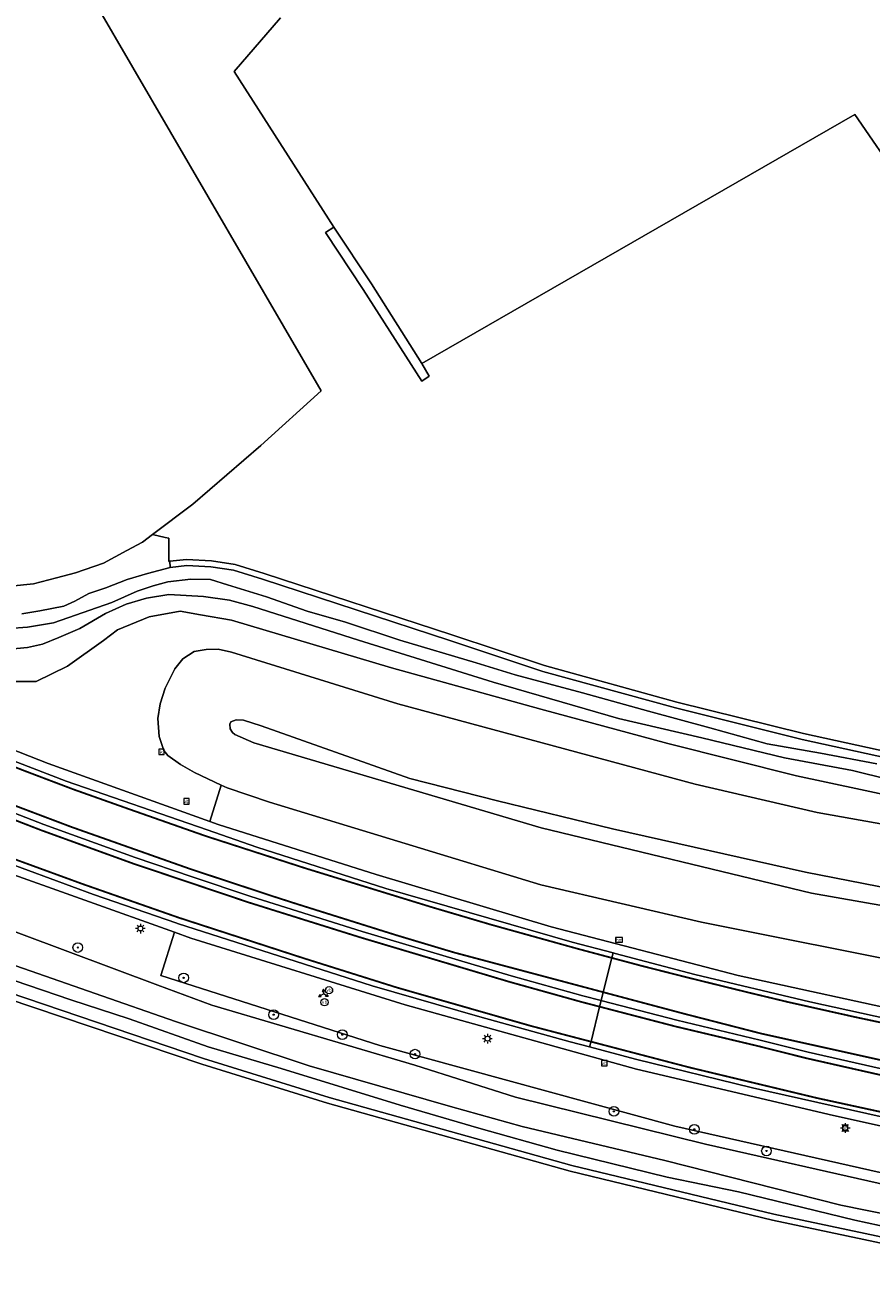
# Model space of a CAD drawing. Header units: metres. Extents: x 168032 to 180145, y 382923 to 399665.
# Tile 198 of 256: x 171016 to 171086, y 395901 to 396004. Entities that reach past the tile are written whole.
import ezdxf
from ezdxf.enums import TextEntityAlignment as Align

# ---------------------------------------------------------------- set-up
doc = ezdxf.new("R2010")
doc.units = ezdxf.units.M
doc.linetypes.add('VW-3-3_STREEP', pattern=[6, 3, -3])
doc.layers.get('0').update_dxf_attribs({"color": 8, "lineweight": 18})
for name, color, linetype, lineweight in [('B-WE-GR-BOOM-S', 8, 'Continuous', 18), ('B-WE-GR-BOUWLAND-GV', 8, 'Continuous', 18), ('B-WE-GR-HAAG-GV', 8, 'Continuous', 18), ('B-WE-IE-MEUBILAIR_WEGMEUBILAIR-S', 8, 'Continuous', 25), ('B-WE-IE-MEUBILAIR_WEGMEUBILAIR_PAAL-S', 8, 'Continuous', 18), ('B-WE-IE-MEUBILAIR_WEGMEUBILAIR_VERKEERSBORD-S', 8, 'Continuous', 18), ('B-WE-KL-ET_LS_OV_LICHTMAST-S', 8, 'Continuous', 18), ('B-WE-OG-TERREIN_CULTUURSCHEIDING-GV', 8, 'Continuous', 18), ('B-WE-OG-TERREIN_ERF-GV', 8, 'Continuous', 18), ('B-WE-OG-WATER_SLOOT-GV', 8, 'Continuous', 18), ('B-WE-OG-WEG-GV', 8, 'Continuous', 18), ('B-WE-RI-GWA_KOLK-S', 8, 'Continuous', 18), ('B-WE-VH-ONVERHARD-GV', 8, 'Continuous', 18), ('B-WE-VH-VERHARDING_ASFALT-GV', 8, 'Continuous', 18), ('B-WE-VH-VERHARDING_GRASBETONSTEEN-GV', 8, 'Continuous', 18), ('B-WE-VW-MARKERING_LANGS_STREEP_33-G', 8, 'VW-3-3_STREEP', 13), ('B-WE-VW-MARKERING_LANGS_STREEP_DOORGETROKKEN_3X015-G', 8, 'Continuous', 13), ('B-WE-VW-MARKERING_PICTOGRAM-G', 8, 'Continuous', 18)]:
    doc.layers.add(name, color=color, linetype=linetype, lineweight=lineweight)
doc.styles.add('NLCS-ISO', font='NLCS-ISO.ttf')

# ---------------------------------------------------------------- blocks, each defined once
blk = doc.blocks.new('SIE-WEG_VERKEERSBORD-SO')
at = {"color": 0, "linetype": 'ByBlock', "lineweight": 18}
blk.add_lwpolyline([(-1.125, -1.125), (1.125, -1.125), (1.125, 1.125), (-1.125, 1.125)], close=True, dxfattribs=at)
at = {"color": 0, "linetype": 'ByBlock', "lineweight": 18, "style": 'NLCS-ISO'}
blk.add_text('vb', height=1.5, dxfattribs=at).set_placement((0, 0), align=Align.MIDDLE_CENTER)
blk = doc.blocks.new('SIE-WEG_VERKEERSBORD_WEGWIJZER-SO')
at = {"linetype": 'ByBlock', "lineweight": 18}
h = blk.add_hatch(color=0, dxfattribs=at)
h.dxf.hatch_style = 1
h.paths.add_polyline_path([(0.5, 1), (0, 2), (-0.5, 1)])
h = blk.add_hatch(color=0, dxfattribs=at)
h.dxf.hatch_style = 1
h.paths.add_polyline_path([(-1.38, -0.22), (-2, -1.15), (-0.88, -1.09)])
h = blk.add_hatch(color=0, dxfattribs=at)
h.dxf.hatch_style = 1
h.paths.add_polyline_path([(1.38, -0.22), (2, -1.15), (0.88, -1.09)])
at = {"color": 0, "linetype": 'ByBlock', "lineweight": 18}
for points in [[(-1.13, -0.65), (0, 0)], [(0, 1), (0, 0)], [(1.13, -0.65), (0, 0)]]:
    blk.add_lwpolyline(points, dxfattribs=at)
for points in [[(0.5, 1), (0, 2), (-0.5, 1)], [(-1.38, -0.22), (-2, -1.15), (-0.88, -1.09)], [(1.38, -0.22), (2, -1.15), (0.88, -1.09)]]:
    blk.add_lwpolyline(points, close=True, dxfattribs=at)
blk = doc.blocks.new('SKL-ET_OV_LICHTMAST-SO')
at = {"color": 0, "linetype": 'ByBlock', "lineweight": 18}
for points in [[(-1.25, 0), (-2, 0)], [(-1.41, 1.41), (-0.88, 0.88)], [(0, 2), (0, 1.25)], [(0.88, 0.88), (1.41, 1.41)], [(2, 0), (1.25, 0)], [(-1.41, -1.41), (-0.88, -0.88)], [(0, -1.25), (0, -2)], [(0.88, -0.88), (1.41, -1.41)]]:
    blk.add_lwpolyline(points, dxfattribs=at)
blk.add_circle((0, 0), 1, dxfattribs=at)
blk = doc.blocks.new('SIE-WEG_PAAL_HECTOMETERPAAL-SO')
at = {"color": 0, "linetype": 'ByBlock', "lineweight": 18}
blk.add_lwpolyline([(-1.44375, -0.94375), (1.44375, -0.94375), (1.44375, 0.94375), (-1.44375, 0.94375)], close=True, dxfattribs=at)
at = {"color": 0, "linetype": 'ByBlock', "lineweight": 18, "style": 'NLCS-ISO'}
blk.add_text('hm', height=1.5, dxfattribs=at).set_placement((0, 0), align=Align.MIDDLE_CENTER)
at = {"style": 'NLCS-ISO'}
blk.add_attdef('WAARDE', (2.13125, -1.69375), '', height=1.5, dxfattribs=at)
blk = doc.blocks.new('SIE-WEG_PAAL_VERKEERSBORD-SO')
at = {"color": 0, "linetype": 'ByBlock', "lineweight": 18}
blk.add_circle((0, 0), 1.5, dxfattribs=at)
at = {"color": 0, "linetype": 'ByBlock', "lineweight": 18, "style": 'NLCS-ISO'}
blk.add_text('vb', height=1.5, dxfattribs=at).set_placement((0, 0.13), align=Align.MIDDLE_CENTER)
blk = doc.blocks.new('SRI-KOLK-SO')
at = {"color": 0, "linetype": 'ByBlock', "lineweight": 18}
blk.add_lwpolyline([(-1.125, -1.125), (1.125, -1.125), (1.125, 1.125), (-1.125, 1.125)], close=True, dxfattribs=at)
at = {"color": 0, "linetype": 'ByBlock', "lineweight": 18, "style": 'NLCS-ISO'}
blk.add_text('k', height=1.5, dxfattribs=at).set_placement((0, 0), align=Align.MIDDLE_CENTER)
blk = doc.blocks.new('SGR-BOOM_01-SO')
at = {"linetype": 'ByBlock', "lineweight": 18}
h = blk.add_hatch(color=0, dxfattribs=at)
h.dxf.hatch_style = 1
edge = h.paths.add_edge_path()
edge.add_arc((0, 0), 0.25, 0, 360)
at = {"color": 0, "linetype": 'ByBlock', "lineweight": 18}
for radius in [2, 0.25]:
    blk.add_circle((0, 0), radius, dxfattribs=at)

msp = doc.modelspace()

# ---------------------------------------------------------------- linework, layer by layer
at = {"layer": 'B-WE-GR-BOUWLAND-GV', "flags": 128}
for points in [[(171014.648, 395957.122), (171016.544, 395957.319), (171018.463, 395957.81), (171020.04, 395958.205), (171022.34, 395959.013), (171024.278, 395960.062), (171025.562, 395960.747), (171026.4, 395961.375), (171029.724, 395963.887), (171035.368, 395968.764), (171040.343, 395973.286), (171018.532, 396010.745)], [(171096.044, 395900.765), (171077.674, 395904.649), (171060.952, 395908.701), (171040.869, 395914.327), (171030.475, 395917.559), (171014.305, 395923.035)]]:
    msp.add_lwpolyline(points, dxfattribs=at)
at = {"layer": 'B-WE-GR-HAAG-GV', "flags": 128}
msp.add_lwpolyline([(171048.675, 395975.528), (171044.518, 395982.119), (171041.403, 395986.82), (171040.709, 395986.368), (171043.823, 395981.669), (171048.678, 395974.061), (171049.277, 395974.478)], close=True, dxfattribs=at)
at = {"layer": 'B-WE-OG-TERREIN_CULTUURSCHEIDING-GV', "flags": 128}
for points in [[(171018.532, 396010.745), (171040.343, 395973.286), (171035.368, 395968.764), (171029.724, 395963.887), (171026.4, 395961.375), (171027.457, 395961.147), (171027.746, 395961.085), (171027.758, 395959.161), (171027.824, 395959.169), (171029.21, 395959.325), (171031.27, 395959.207), (171033.221, 395958.913), (171035.641, 395958.161), (171051.153, 395953.091), (171058.825, 395950.536), (171069.774, 395947.526), (171080.239, 395944.916), (171088.173, 395943.188)], [(171106.731, 396007.409), (171097.399, 395997.764), (171089.118, 395989.431), (171088.321, 395990.556), (171084.499, 395996.151), (171048.675, 395975.528), (171049.277, 395974.478), (171048.678, 395974.061), (171043.823, 395981.669), (171040.709, 395986.368), (171041.403, 395986.82), (171033.138, 395999.703), (171036.991, 396004.137)]]:
    msp.add_lwpolyline(points, dxfattribs=at)
at = {"layer": 'B-WE-OG-TERREIN_ERF-GV', "flags": 128}
msp.add_lwpolyline([(171036.991, 396004.137), (171033.138, 395999.703), (171041.403, 395986.82), (171044.518, 395982.119), (171048.675, 395975.528), (171084.499, 395996.151), (171088.321, 395990.556), (171096.429, 395998.715), (171105.778, 396008.378)], dxfattribs=at)
at = {"layer": 'B-WE-OG-WATER_SLOOT-GV', "flags": 128}
for points in [[(171088.08, 395942.697), (171080.125, 395944.429), (171069.647, 395947.042), (171058.68, 395950.057), (171050.996, 395952.616), (171035.489, 395957.684), (171033.109, 395958.424), (171031.218, 395958.709), (171029.224, 395958.823), (171027.852, 395958.668), (171025.978, 395958.174), (171024.302, 395957.655), (171022.529, 395956.968), (171021.142, 395956.506), (171019.965, 395955.868), (171019.06, 395955.466), (171017.074, 395955.078), (171015.596, 395954.81)], [(171012.993, 395953.507), (171016.055, 395953.71), (171018.219, 395954.087), (171023.038, 395955.751), (171025.126, 395956.686), (171026.443, 395957.132), (171027.667, 395957.463), (171029.576, 395957.686), (171031.207, 395957.654), (171032.595, 395957.224), (171035.834, 395956.241), (171039.192, 395955.049), (171042.353, 395954.134), (171046.861, 395952.649), (171053.17, 395950.774), (171056.403, 395949.786), (171061.959, 395948.275), (171067.425, 395946.778), (171072.485, 395945.401), (171077.246, 395944.061), (171081.645, 395943.288), (171086.296, 395942.408)], [(171086.296, 395942.408), (171081.645, 395943.288), (171077.246, 395944.061), (171072.485, 395945.401), (171067.425, 395946.778), (171061.959, 395948.275), (171056.403, 395949.786), (171053.17, 395950.774), (171046.861, 395952.649), (171042.353, 395954.134), (171039.192, 395955.049), (171035.834, 395956.241), (171032.595, 395957.224), (171031.207, 395957.654), (171029.576, 395957.686), (171027.667, 395957.463), (171026.443, 395957.132), (171025.126, 395956.686), (171023.038, 395955.751), (171018.219, 395954.087), (171016.055, 395953.71), (171012.993, 395953.507)], [(171090.201, 395940.397), (171084.291, 395941.86), (171078.678, 395942.917), (171071.836, 395944.552), (171064.94, 395946.164), (171054.563, 395949.167), (171043.432, 395952.635), (171034.696, 395955.424), (171032.769, 395955.947), (171030.606, 395956.268), (171027.755, 395956.433), (171025.909, 395956.125), (171024.223, 395955.628), (171022.508, 395954.857), (171020.379, 395953.614), (171018.654, 395952.854), (171017.309, 395952.325), (171016.053, 395952.024), (171014.003, 395951.833)], [(171014.003, 395951.833), (171016.053, 395952.024), (171017.309, 395952.325), (171018.654, 395952.854), (171020.379, 395953.614), (171022.508, 395954.857), (171024.223, 395955.628), (171025.909, 395956.125), (171027.755, 395956.433), (171030.606, 395956.268), (171032.769, 395955.947), (171034.696, 395955.424), (171043.432, 395952.635), (171054.563, 395949.167), (171064.94, 395946.164), (171071.836, 395944.552), (171078.678, 395942.917), (171084.291, 395941.86), (171090.201, 395940.397)], [(171014.202, 395949.214), (171016.769, 395949.233), (171019.355, 395950.501), (171022.344, 395952.616), (171023.498, 395953.494), (171026.122, 395954.588), (171028.68, 395955.047), (171030.364, 395954.741), (171032.931, 395954.302), (171046.172, 395950.351), (171058.518, 395946.929), (171069.008, 395944.104), (171079.674, 395941.427), (171087.782, 395939.675)], [(171087.267, 395907.516), (171072.142, 395910.947), (171056.42, 395914.825), (171048.092, 395917.488), (171031.317, 395922.432), (171026.839, 395924.101), (171011.696, 395929.747)], [(171010.314, 395927.355), (171021.657, 395923.403), (171028.29, 395921.084), (171039.343, 395917.42), (171051.041, 395914.061), (171056.981, 395912.412), (171068.782, 395909.591), (171083.315, 395905.906), (171096.134, 395903.301)], [(171096.134, 395903.301), (171083.315, 395905.906), (171068.782, 395909.591), (171056.981, 395912.412), (171051.041, 395914.061), (171039.343, 395917.42), (171028.29, 395921.084), (171021.657, 395923.403), (171010.314, 395927.355)], [(171091.622, 395903.097), (171084.485, 395904.663), (171074.864, 395906.99), (171068.956, 395908.202), (171059.878, 395910.447), (171053.382, 395912.256), (171046.88, 395914.172), (171037.045, 395917.199), (171031.01, 395919.005), (171024.465, 395921.304), (171019.631, 395922.884), (171014.944, 395924.485)], [(171014.944, 395924.485), (171019.631, 395922.884), (171024.465, 395921.304), (171031.01, 395919.005), (171037.045, 395917.199), (171046.88, 395914.172), (171053.382, 395912.256), (171059.878, 395910.447), (171068.956, 395908.202), (171074.864, 395906.99), (171084.485, 395904.663), (171091.622, 395903.097)], [(171014.473, 395923.506), (171030.629, 395918.035), (171041.011, 395914.806), (171061.078, 395909.185), (171077.785, 395905.136), (171096.149, 395901.254)]]:
    msp.add_lwpolyline(points, dxfattribs=at)
at = {"layer": 'B-WE-OG-WEG-GV', "flags": 128}
for points in [[(171015.596, 395954.81), (171017.074, 395955.078), (171019.06, 395955.466), (171019.965, 395955.868), (171021.142, 395956.506), (171022.529, 395956.968), (171024.302, 395957.655), (171025.978, 395958.174), (171027.852, 395958.668), (171027.824, 395959.169), (171027.758, 395959.161), (171027.746, 395961.085), (171027.457, 395961.147), (171026.4, 395961.375), (171025.562, 395960.747), (171024.278, 395960.062), (171022.34, 395959.013), (171020.04, 395958.205), (171018.463, 395957.81), (171016.544, 395957.319), (171014.648, 395957.122)], [(171088.173, 395943.188), (171080.239, 395944.916), (171069.774, 395947.526), (171058.825, 395950.536), (171051.153, 395953.091), (171035.641, 395958.161), (171033.221, 395958.913), (171031.27, 395959.207), (171029.21, 395959.325), (171027.824, 395959.169), (171027.852, 395958.668), (171029.224, 395958.823), (171031.218, 395958.709), (171033.109, 395958.424), (171035.489, 395957.684), (171050.996, 395952.616), (171058.68, 395950.057), (171069.647, 395947.042), (171080.125, 395944.429), (171088.08, 395942.697)], [(171087.782, 395939.675), (171079.674, 395941.427), (171069.008, 395944.104), (171058.518, 395946.929), (171046.172, 395950.351), (171032.931, 395954.302), (171030.364, 395954.741), (171028.68, 395955.047), (171026.122, 395954.588), (171023.498, 395953.494), (171022.344, 395952.616), (171019.355, 395950.501), (171016.769, 395949.233), (171014.202, 395949.214)], [(171003.306, 395948.108), (171017.78, 395942.442), (171031.137, 395937.644), (171032.09, 395940.647), (171029.858, 395941.695), (171028.713, 395942.35), (171027.678, 395943.1), (171027.337, 395943.504), (171026.948, 395944.664), (171026.848, 395946.159), (171027.038, 395947.384), (171027.45, 395948.675), (171028.237, 395950.274), (171028.906, 395951.089), (171029.833, 395951.695), (171030.83, 395951.865), (171031.832, 395951.891), (171032.92, 395951.662), (171046.676, 395947.373), (171071.271, 395940.741), (171081.363, 395938.389), (171097.786, 395935.448)], [(171097.786, 395935.448), (171081.363, 395938.389), (171071.271, 395940.741), (171046.676, 395947.373), (171032.92, 395951.662), (171031.832, 395951.891), (171030.83, 395951.865), (171029.833, 395951.695), (171028.906, 395951.089), (171028.237, 395950.274), (171027.45, 395948.675), (171027.038, 395947.384), (171026.848, 395946.159), (171026.948, 395944.664), (171027.337, 395943.504), (171027.678, 395943.1), (171028.713, 395942.35), (171029.858, 395941.695), (171032.09, 395940.647), (171032.583, 395940.416), (171036.086, 395939.238), (171058.514, 395932.398), (171071.809, 395929.312), (171090.444, 395925.598)], [(171093.539, 395930.881), (171080.392, 395933.447), (171064.43, 395937.037), (171054.943, 395939.362), (171047.673, 395941.198), (171035.393, 395945.552), (171033.923, 395946.038), (171033.306, 395946.047), (171032.867, 395945.88), (171032.784, 395945.689), (171032.834, 395945.311), (171033.022, 395944.992), (171033.204, 395944.84), (171034.791, 395944.142), (171058.552, 395937.129), (171080.911, 395931.709), (171098.805, 395928.567)], [(171098.805, 395928.567), (171080.911, 395931.709), (171058.552, 395937.129), (171034.791, 395944.142), (171033.204, 395944.84), (171033.022, 395944.992), (171032.834, 395945.311), (171032.784, 395945.689), (171032.867, 395945.88), (171033.306, 395946.047), (171033.923, 395946.038), (171035.393, 395945.552), (171047.673, 395941.198), (171054.943, 395939.362), (171064.43, 395937.037), (171080.392, 395933.447), (171093.539, 395930.881)], [(171090.444, 395925.598), (171071.809, 395929.312), (171058.514, 395932.398), (171036.086, 395939.238), (171032.583, 395940.416), (171032.09, 395940.647), (171031.137, 395937.644), (171031.842, 395937.391), (171044.909, 395933.248), (171059.38, 395928.924), (171074.844, 395924.904), (171089.744, 395921.648)], [(171098.443, 395905.925), (171069.612, 395912.436), (171045.192, 395919.106), (171027.094, 395924.906), (171028.226, 395928.474), (171013.36, 395933.786)], [(171011.696, 395929.747), (171026.839, 395924.101), (171031.317, 395922.432), (171048.092, 395917.488), (171056.42, 395914.825), (171072.142, 395910.947), (171087.267, 395907.516)], [(171088.058, 395912.122), (171082.722, 395913.306), (171066.42, 395917.148), (171047.299, 395922.475), (171029.555, 395927.999), (171028.226, 395928.474), (171027.094, 395924.906), (171045.192, 395919.106), (171069.612, 395912.436), (171098.443, 395905.925)], [(171014.305, 395923.035), (171030.475, 395917.559), (171040.869, 395914.327), (171060.952, 395908.701), (171077.674, 395904.649), (171096.044, 395900.765)], [(171096.149, 395901.254), (171077.785, 395905.136), (171061.078, 395909.185), (171041.011, 395914.806), (171030.629, 395918.035), (171014.473, 395923.506)]]:
    msp.add_lwpolyline(points, dxfattribs=at)
at = {"layer": 'B-WE-VH-ONVERHARD-GV', "flags": 128}
msp.add_lwpolyline([(171048.675, 395975.528), (171044.518, 395982.119), (171041.403, 395986.82), (171040.709, 395986.368), (171043.823, 395981.669), (171048.678, 395974.061), (171049.277, 395974.478)], close=True, dxfattribs=at)
at = {"layer": 'B-WE-VH-VERHARDING_ASFALT-GV', "flags": 128}
for points in [[(171006.679, 395941.545), (171017.402, 395937.394), (171024.974, 395934.649), (171029.683, 395933.064), (171034.537, 395931.431), (171043.738, 395928.549), (171056.064, 395924.872), (171061.99, 395923.217), (171063.505, 395922.822), (171063.681, 395923.515), (171064.401, 395926.35), (171064.507, 395926.767), (171061.108, 395927.666), (171045.703, 395932.1), (171035.035, 395935.516), (171030.914, 395936.943), (171019.243, 395940.984), (171009.669, 395944.682)], [(171014.341, 395934.255), (171021.51, 395931.608), (171028.42, 395929.22), (171028.459, 395929.208), (171044.554, 395924.033), (171053.467, 395921.465), (171060.935, 395919.421), (171062.546, 395918.991), (171062.665, 395919.423), (171063.377, 395922.318), (171063.505, 395922.822), (171061.99, 395923.217), (171056.064, 395924.872), (171043.738, 395928.549), (171034.537, 395931.431), (171029.683, 395933.064), (171024.974, 395934.649), (171017.402, 395937.394), (171006.679, 395941.545)], [(171088.17, 395921.095), (171080.775, 395922.705), (171071.241, 395924.986), (171064.673, 395926.723), (171064.507, 395926.767), (171064.401, 395926.35), (171063.681, 395923.515), (171063.505, 395922.822), (171063.594, 395922.799), (171069.761, 395921.19), (171076.648, 395919.553), (171080.618, 395918.554), (171086.579, 395917.207)], [(171086.579, 395917.207), (171080.618, 395918.554), (171076.648, 395919.553), (171069.761, 395921.19), (171063.594, 395922.799), (171063.505, 395922.822), (171063.377, 395922.318), (171062.665, 395919.423), (171062.546, 395918.991), (171066.355, 395917.975), (171076.031, 395915.592), (171088.185, 395912.861)]]:
    msp.add_lwpolyline(points, dxfattribs=at)
at = {"layer": 'B-WE-VH-VERHARDING_GRASBETONSTEEN-GV', "flags": 128}
for points in [[(171089.744, 395921.648), (171074.844, 395924.904), (171059.38, 395928.924), (171044.909, 395933.248), (171031.842, 395937.391), (171031.137, 395937.644), (171017.78, 395942.442), (171003.306, 395948.108)], [(171009.669, 395944.682), (171019.243, 395940.984), (171030.914, 395936.943), (171035.035, 395935.516), (171045.703, 395932.1), (171061.108, 395927.666), (171064.507, 395926.767), (171064.673, 395926.723), (171071.241, 395924.986), (171080.775, 395922.705), (171088.17, 395921.095)], [(171088.185, 395912.861), (171076.031, 395915.592), (171066.355, 395917.975), (171062.546, 395918.991), (171060.935, 395919.421), (171053.467, 395921.465), (171044.554, 395924.033), (171028.459, 395929.208), (171028.42, 395929.22), (171021.51, 395931.608), (171014.341, 395934.255)], [(171013.36, 395933.786), (171028.226, 395928.474), (171029.555, 395927.999), (171047.299, 395922.475), (171066.42, 395917.148), (171082.722, 395913.306), (171088.058, 395912.122)]]:
    msp.add_lwpolyline(points, dxfattribs=at)
at = {"layer": 'B-WE-VW-MARKERING_LANGS_STREEP_33-G', "const_width": 0.15, "flags": 128}
for points in [[(168663.566, 398966.886), (168663.81, 398966.56), (168683.85, 398939.574), (168687.432, 398934.773), (168695.741, 398923.634), (168699.311, 398918.865), (168714.149, 398898.866), (168723.248, 398886.636), (168723.682, 398886.053), (168742.75, 398860.403), (168753.118, 398846.445), (168767.915, 398826.525), (168792.24, 398793.869), (168803.712, 398778.624), (168813.371, 398765.968), (168830.183, 398743.936), (168843.488, 398726.745), (168852.649, 398715.025), (168877.24, 398683.884), (168888.579, 398669.651), (168892.719, 398664.47), (168905.625, 398648.318), (168906.641, 398647.047), (168927.897, 398620.319), (168936.737, 398609.262), (168949.567, 398593.214), (168958.627, 398581.408), (168964.598, 398573.497), (168967.397, 398569.764), (168971.082, 398564.85), (168980.716, 398551.889), (168997.466, 398529.481), (169020.107, 398499.13), (169027.204, 398489.639), (169040.743, 398471.536), (169055.497, 398451.74), (169064.014, 398440.301), (169075.759, 398424.518), (169082.66, 398414.941), (169086.679, 398409.348), (169087.311, 398408.468), (169092.79, 398400.638), (169098.778, 398392.051), (169106.428, 398380.731), (169114.846, 398368.191), (169121.749, 398357.562), (169133.195, 398339.355), (169141.533, 398326.011), (169145.725, 398319.301), (169149.518, 398313.332), (169154.381, 398305.894), (169162.28, 398293.82), (169172.849, 398278.255), (169181.899, 398265.168), (169190.992, 398252.297), (169197.693, 398243.037), (169200.047, 398239.783), (169208.094, 398228.624), (169208.928, 398227.502), (169234.512, 398193.198), (169257.271, 398162.637), (169261.584, 398156.846), (169290.08, 398118.618), (169317.014, 398082.462), (169318.161, 398080.923), (169347.085, 398042.016), (169376.591, 398002.446), (169376.738, 398002.249), (169387.316, 397987.87), (169405.092, 397964.157), (169431.093, 397929.085), (169436.401, 397922.002), (169454.996, 397897.188), (169462.891, 397886.418), (169481.262, 397861.858), (169496.183, 397841.843), (169510.418, 397822.748), (169541.436, 397781.099), (169544.236, 397777.323), (169555.897, 397761.614), (169558.309, 397758.365), (169583.433, 397724.619), (169610.915, 397687.701), (169615.6, 397681.412), (169636.811, 397652.94), (169661.863, 397619.325), (169675.414, 397601.121), (169699.118, 397569.28), (169707.001, 397558.756), (169730.636, 397527.013), (169735.107, 397521.017), (169759.476, 397488.338), (169788.453, 397449.474), (169794.886, 397440.863), (169813.184, 397416.368), (169846.164, 397372.145), (169854.679, 397360.703), (169869.635, 397340.607), (169888.976, 397314.746), (169914.022, 397281.158), (169914.469, 397280.558), (169939.822, 397246.505), (169965.388, 397212.257), (169974.243, 397200.401), (169992.585, 397175.838), (170016.232, 397144.17), (170034.08, 397120.254), (170043.871, 397107.135), (170066.82, 397076.416), (170093.903, 397040.116), (170099.716, 397032.324), (170136.639, 396982.806), (170153.695, 396959.983), (170161.325, 396949.774), (170183.597, 396919.921), (170186.927, 396915.458), (170201.768, 396895.572), (170213.485, 396879.837), (170227.432, 396861.106), (170250.932, 396829.4), (170273.171, 396799.402), (170280.372, 396789.69), (170311.618, 396747.553), (170332.654, 396719.212), (170342.266, 396706.261), (170369.994, 396668.866), (170392.219, 396638.887), (170399.965, 396628.439), (170446.363, 396565.937), (170451.819, 396558.585), (170507.845, 396483.096), (170511.435, 396478.26), (170532.772, 396449.523), (170545.638, 396432.139), (170571.007, 396397.972), (170586.183, 396377.533), (170622.215, 396328.908), (170630.602, 396317.647), (170658.825, 396279.748), (170690.197, 396237.381), (170706.119, 396215.879), (170713.852, 396205.474), (170730.677, 396182.821), (170749.618, 396157.277), (170749.786, 396157.05), (170765.931, 396135.308), (170783.952, 396111.136), (170795.393, 396096.255), (170804.923, 396084.278), (170809.65, 396078.605), (170810.613, 396077.489), (170817.941, 396069.001), (170823.912, 396062.46), (170832.116, 396053.815), (170841.517, 396044.402), (170845.278, 396040.768), (170850.273, 396035.941), (170860.435, 396026.758), (170867.773, 396020.427), (170873.441, 396015.72), (170877.137, 396012.705), (170881.628, 396009.164), (170883.666, 396007.579), (170885.828, 396005.898), (170888.017, 396004.135), (170892.16, 396001.068), (170895.983, 395998.282), (170901.608, 395994.19), (170904.467, 395992.185), (170907.159, 395990.312), (170910.575, 395988.028), (170914.084, 395985.696), (170916.921, 395983.855), (170924.126, 395979.278), (170931.247, 395974.933), (170939.669, 395969.992), (170943.679, 395967.677), (170948.077, 395965.225), (170954.15, 395961.955), (170959.149, 395959.255), (170963.48, 395957.059), (170967.805, 395954.88), (170968.365, 395954.605), (170971.255, 395953.183), (170979.619, 395949.224), (170992.329, 395943.677), (170996.413, 395941.934), (171004.533, 395938.605), (171007.746, 395937.293), (171011.116, 395935.986), (171014.497, 395934.704), (171020.635, 395932.461), (171028.566, 395929.684), (171028.606, 395929.671), (171038.896, 395926.327), (171046.631, 395923.895), (171057.694, 395920.724), (171062.665, 395919.423), (171070.829, 395917.286), (171081.369, 395914.755), (171099.481, 395910.816), (171109.782, 395908.686), (171116.95, 395907.326), (171122.191, 395906.488)], [(168872.862, 398744.911), (168867.511, 398740.853), (168866.174, 398739.557), (168865.139, 398738.147), (168863.995, 398736.269), (168863.31, 398734.65), (168862.847, 398733.092), (168862.535, 398730.957), (168862.445, 398729.166), (168862.651, 398727.359), (168863.139, 398725.292), (168863.722, 398723.648), (168864.417, 398722.263), (168865.506, 398720.63), (168865.676, 398720.4), (168871.092, 398712.947), (168892.382, 398684.479), (168906.721, 398665.167), (168908.883, 398662.019), (168912.202, 398657.017), (168913.747, 398654.463), (168915.441, 398651.542), (168916.262, 398650.122), (168919.355, 398643.711), (168919.765, 398642.991), (168920.574, 398641.569), (168922.57, 398638.795), (168935.498, 398622.492), (168942.518, 398613.668), (168945.898, 398609.418), (168953.332, 398600.037), (168960.906, 398590.321), (168972.1, 398575.404), (168973.08, 398574.095), (168995.607, 398544.016), (169018.662, 398513.067), (169032.955, 398493.928), (169041.54, 398482.432), (169062.21, 398454.726), (169068.825, 398445.835), (169076.325, 398435.82), (169082.116, 398427.91), (169092.208, 398413.936), (169092.517, 398413.497), (169098.557, 398404.93), (169103.368, 398397.977), (169105.68, 398394.623), (169110.596, 398387.475), (169114.719, 398381.287), (169118.722, 398375.336), (169125.285, 398365.395), (169132.188, 398354.435), (169140.888, 398340.515), (169147.599, 398329.799), (169147.956, 398329.228), (169158.87, 398312.153), (169166.877, 398299.929), (169171.926, 398292.333), (169177.049, 398284.792), (169180.331, 398279.965), (169188.671, 398267.998), (169199.171, 398253.088), (169203.439, 398247.175), (169206.255, 398243.275), (169214.655, 398231.865), (169248.234, 398186.748), (169262.986, 398166.892), (169268.888, 398158.948), (169290.465, 398130.043), (169313.989, 398098.397), (169322.705, 398086.714), (169323.287, 398085.934), (169335.66, 398069.42), (169370.066, 398023.094), (169377.616, 398013.013), (169382.465, 398006.502), (169391.459, 397994.423), (169399.175, 397984.033), (169435.816, 397934.889), (169442.207, 397926.304), (169470.957, 397887.69), (169501.929, 397846.123), (169503.057, 397844.61), (169549.566, 397782.164), (169561.672, 397765.916), (169581.135, 397739.794), (169602.052, 397711.716), (169621.414, 397685.733), (169625.361, 397680.437), (169647.849, 397650.202), (169672.56, 397616.932), (169681.15, 397605.392), (169694.066, 397588.039), (169714.472, 397560.7), (169740.509, 397525.791), (169740.865, 397525.312), (169765.417, 397492.323), (169790.311, 397458.895), (169800.587, 397445.128), (169812.861, 397428.684), (169833.328, 397401.198), (169855.645, 397371.347), (169860.404, 397364.966), (169874.944, 397345.472), (169904.446, 397305.926), (169920.179, 397284.825), (169939.359, 397259.102), (169973.562, 397213.251), (169979.972, 397204.658), (170018.909, 397152.464), (170039.795, 397124.517), (170045.076, 397117.45), (170072.649, 397080.573), (170099.619, 397044.386), (170100.498, 397043.208), (170125.708, 397009.417), (170156.78, 396967.881), (170159.468, 396964.276), (170159.502, 396964.231), (170181.811, 396934.31), (170189.352, 396924.191), (170207.053, 396900.439), (170219.212, 396884.086), (170249.634, 396843.172), (170278.916, 396803.664), (170287.287, 396792.369), (170317.789, 396751.292), (170335.278, 396727.741), (170338.419, 396723.509), (170346.038, 396713.244), (170372.048, 396678.125), (170375.827, 396673.025), (170397.967, 396643.159), (170402.616, 396636.887), (170436.313, 396591.523), (170457.574, 396562.87), (170472.908, 396542.204), (170511.334, 396490.406), (170517.189, 396482.535), (170538.225, 396454.254), (170572.359, 396408.153), (170576.752, 396402.237), (170615.457, 396350.112), (170636.386, 396321.944), (170646.914, 396307.774), (170684.112, 396257.665), (170695.974, 396241.653), (170710.274, 396222.349), (170735.007, 396189.04), (170755.17, 396161.812), (170755.529, 396161.327), (170774.778, 396135.315), (170793.8, 396109.96), (170808.176, 396091.62), (170816.122, 396082.225), (170819.084, 396078.723), (170826.596, 396069.997), (170831.97, 396064.279), (170837.788, 396058.216), (170845.692, 396050.214), (170850.118, 396045.988), (170852.644, 396043.575), (170861.461, 396035.363), (170872.33, 396025.919), (170884.627, 396015.896), (170885.616, 396015.07), (170888.024, 396013.212), (170890.775, 396011.091), (170897.627, 396005.916), (170902.138, 396002.598), (170907.122, 395999.085), (170910.829, 395996.479), (170916.449, 395992.704), (170921.587, 395989.399), (170926.385, 395986.284), (170932.717, 395982.42), (170937.108, 395979.749), (170940.958, 395977.486), (170945.56, 395974.829), (170950.654, 395971.96), (170953.807, 395970.22), (170958.059, 395967.935), (170963.194, 395965.221), (170967.178, 395963.187), (170971.443, 395961.088), (170971.562, 395961.03), (170974.802, 395959.465), (170978.731, 395957.572), (170982.521, 395955.846), (170987.242, 395953.702), (170991.167, 395951.936), (170994.729, 395950.388), (170998.115, 395948.95), (171006.777, 395945.362), (171015.717, 395941.869), (171019.859, 395940.297), (171024.61, 395938.611), (171030.749, 395936.453), (171030.758, 395936.45), (171039.094, 395933.753), (171049.585, 395930.523), (171054.41, 395929.099), (171061.544, 395927.114), (171064.401, 395926.35), (171064.559, 395926.308), (171066.787, 395925.712), (171070.557, 395924.754), (171075.667, 395923.494), (171078.932, 395922.709), (171084.478, 395921.466), (171092.437, 395919.773), (171097.702, 395918.839), (171101.477, 395918.204), (171105.175, 395917.673), (171109.159, 395917.135), (171113.664, 395916.72), (171120.791, 395916.081), (171122.941, 395915.937)]]:
    msp.add_lwpolyline(points, dxfattribs=at)
at = {"layer": 'B-WE-VW-MARKERING_LANGS_STREEP_DOORGETROKKEN_3X015-G', "const_width": 0.15, "flags": 128}
for points in [[(171006.486, 395941.062), (171017.219, 395936.907), (171024.802, 395934.158), (171029.526, 395932.568), (171034.376, 395930.936), (171043.586, 395928.051), (171055.92, 395924.372), (171061.854, 395922.715), (171063.377, 395922.318), (171063.456, 395922.297), (171069.635, 395920.686), (171076.524, 395919.048), (171080.498, 395918.048), (171086.47, 395916.698), (171092.078, 395915.567), (171105.321, 395912.81), (171106.13, 395912.661), (171111.673, 395911.64), (171117.536, 395910.612), (171122.659, 395909.704), (171132.921, 395908.102), (171152.709, 395905.651), (171152.928, 395905.624)], [(171011.683, 395940.217), (171019.688, 395937.188), (171029.551, 395933.7), (171029.853, 395933.6), (171036.512, 395931.402), (171038.324, 395930.82), (171046.484, 395928.258), (171051.333, 395926.804), (171063.681, 395923.515), (171063.783, 395923.487), (171070.376, 395921.731), (171076.742, 395920.093), (171086.914, 395917.835), (171092.446, 395916.582), (171096.782, 395915.769), (171105.189, 395914.336), (171111.413, 395913.441), (171117.962, 395912.623), (171124.225, 395912.036), (171132.094, 395911.301), (171133.25, 395911.22), (171153.089, 395909.832), (171153.357, 395909.813)]]:
    msp.add_lwpolyline(points, dxfattribs=at)
at = {"layer": 'B-WE-VW-MARKERING_PICTOGRAM-G', "flags": 128}
for points in [[(171015.717, 395941.869), (171019.859, 395940.297), (171024.61, 395938.611), (171030.749, 395936.453), (171030.758, 395936.45), (171039.094, 395933.753), (171049.585, 395930.523), (171054.41, 395929.099), (171061.544, 395927.114), (171064.401, 395926.35), (171064.559, 395926.308), (171066.787, 395925.712), (171070.557, 395924.754), (171075.667, 395923.494), (171078.932, 395922.709), (171084.478, 395921.466), (171092.437, 395919.773), (171097.702, 395918.839), (171101.477, 395918.204), (171105.175, 395917.673), (171109.159, 395917.135), (171113.664, 395916.72), (171120.791, 395916.081), (171133.671, 395915.22)], [(171092.078, 395915.567), (171086.47, 395916.698), (171080.498, 395918.048), (171076.524, 395919.048), (171069.635, 395920.686), (171063.456, 395922.297), (171063.377, 395922.318), (171061.854, 395922.715), (171055.92, 395924.372), (171043.586, 395928.051), (171034.376, 395930.936), (171029.526, 395932.568), (171024.802, 395934.158), (171017.219, 395936.907), (171006.486, 395941.062)], [(171011.683, 395940.217), (171019.688, 395937.188), (171029.551, 395933.7), (171029.853, 395933.6), (171036.512, 395931.402), (171038.324, 395930.82), (171046.484, 395928.258), (171051.333, 395926.804), (171063.681, 395923.515), (171063.783, 395923.487), (171070.376, 395921.731), (171076.742, 395920.093), (171086.914, 395917.835), (171092.446, 395916.582)], [(171014.497, 395934.704), (171020.635, 395932.461), (171028.566, 395929.684), (171028.606, 395929.671), (171038.896, 395926.327), (171046.631, 395923.895), (171057.694, 395920.724), (171062.665, 395919.423), (171070.829, 395917.286), (171081.369, 395914.755), (171099.481, 395910.816)]]:
    msp.add_lwpolyline(points, dxfattribs=at)

# ---------------------------------------------------------------- block references
at = {"layer": 'B-WE-GR-BOOM-S', "xscale": 0.2, "yscale": 0.2, "zscale": 0.2}
for p in [(171020.221, 395927.212), (171028.972, 395924.703), (171036.413, 395921.656), (171042.102, 395920.004), (171048.111, 395918.389), (171064.558, 395913.653), (171071.211, 395912.173), (171077.179, 395910.381)]:
    msp.add_blockref('SGR-BOOM_01-SO', p, dxfattribs=at)
at = {"layer": 'B-WE-IE-MEUBILAIR_WEGMEUBILAIR-S', "xscale": 0.2, "yscale": 0.2, "zscale": 0.2}
for name, p in [('SIE-WEG_VERKEERSBORD-SO', (171029.209, 395939.306)), ('SIE-WEG_PAAL_VERKEERSBORD-SO', (171040.996, 395923.676)), ('SIE-WEG_PAAL_VERKEERSBORD-SO', (171040.624, 395922.682)), ('SIE-WEG_VERKEERSBORD-SO', (171063.767, 395917.641)), ('SIE-WEG_VERKEERSBORD-SO', (171083.693, 395912.279))]:
    msp.add_blockref(name, p, dxfattribs=at)
at = {"layer": 'B-WE-IE-MEUBILAIR_WEGMEUBILAIR_PAAL-S', "xscale": 0.2, "yscale": 0.2, "zscale": 0.2}
msp.add_blockref('SIE-WEG_PAAL_HECTOMETERPAAL-SO', (171064.985, 395927.855), dxfattribs=at)
at = {"layer": 'B-WE-IE-MEUBILAIR_WEGMEUBILAIR_VERKEERSBORD-S', "xscale": 0.2, "yscale": 0.2, "zscale": 0.2}
msp.add_blockref('SIE-WEG_VERKEERSBORD_WEGWIJZER-SO', (171040.529, 395923.38), dxfattribs=at)
at = {"layer": 'B-WE-KL-ET_LS_OV_LICHTMAST-S', "xscale": 0.2, "yscale": 0.2, "zscale": 0.2}
for p in [(171025.398, 395928.786), (171054.1, 395919.669), (171083.693, 395912.279)]:
    msp.add_blockref('SKL-ET_OV_LICHTMAST-SO', p, dxfattribs=at)
at = {"layer": 'B-WE-RI-GWA_KOLK-S', "xscale": 0.2, "yscale": 0.2, "zscale": 0.2}
msp.add_blockref('SRI-KOLK-SO', (171027.136, 395943.397), dxfattribs=at)

doc.saveas('drawing.dxf')
